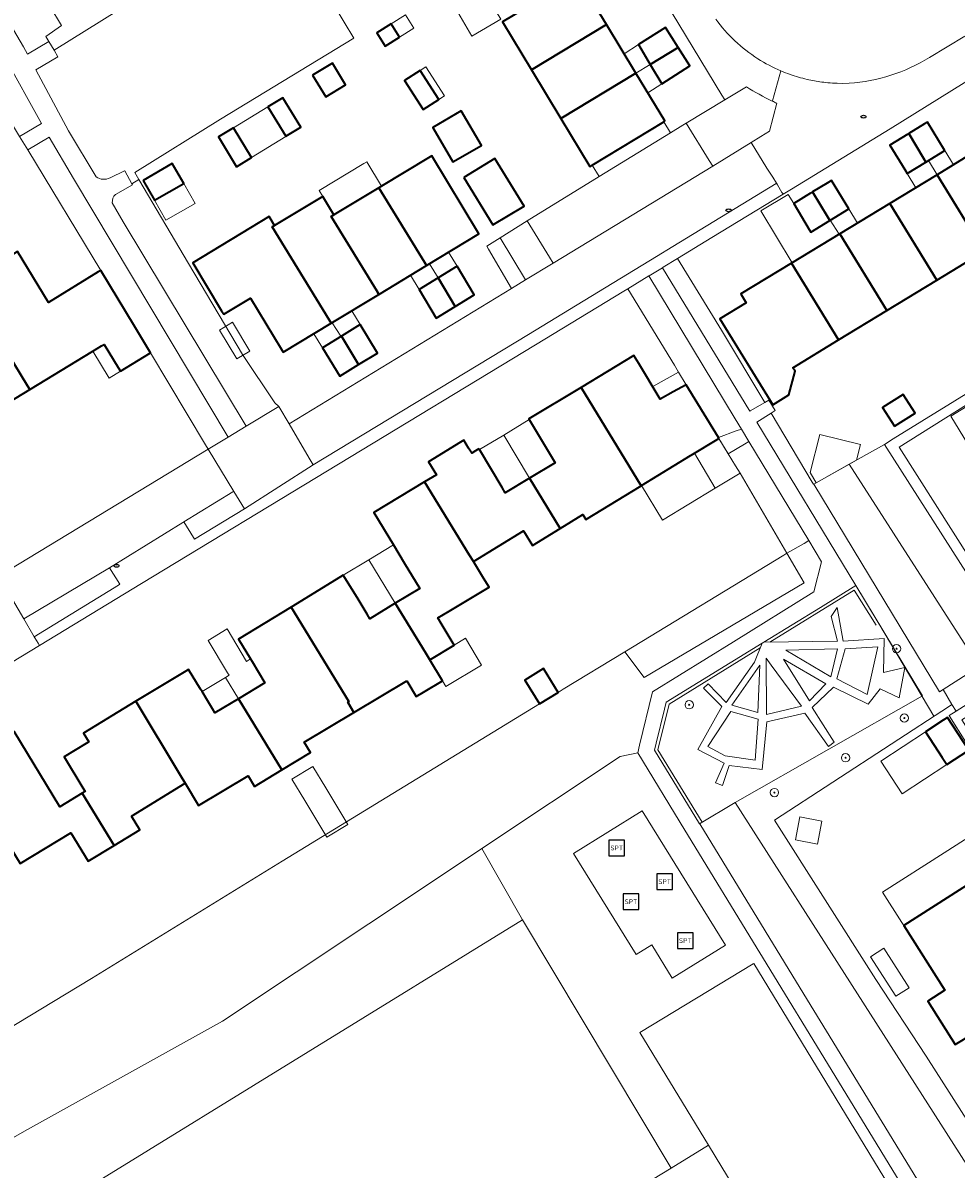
# Model space of a CAD drawing. Extents: x 147051 to 149075, y 463071 to 465537.
# Tile 17 of 229: x 147267 to 147357, y 464248 to 464358. Entities that reach past the tile are written whole.
import ezdxf
from ezdxf.enums import TextEntityAlignment as Align

# ---------------------------------------------------------------- set-up
doc = ezdxf.new("R2010")
doc.units = 0
doc.header["$LTSCALE"] = 0.5
doc.layers.get('0').update_dxf_attribs({"linetype": 'CONTINUOUS'})
for name, color, linetype, lineweight in [('B-PV-GR-BEPLANTING_CULTUUR_BOSPLANTSOEN-GV', 252, 'CONTINUOUS', 18), ('B-PV-GR-BEPLANTING_CULTUUR_HEESTERS-GV', 252, 'CONTINUOUS', 18), ('B-PV-GR-BEPLANTING_CULTUUR_VASTE PLANTENVAK-GV', 252, 'CONTINUOUS', 18), ('B-PV-GR-BOOM-S', 252, 'CONTINUOUS', 25), ('B-PV-GR-HAAG-G', 252, 'CONTINUOUS', 13), ('B-PV-IE-MEUBILAIR-S', 252, 'CONTINUOUS', 25), ('B-PV-IE-MEUBILAIR_WEGMEUBILAIR-S', 252, 'CONTINUOUS', 25), ('B-PV-IE-TERREINAFSCHEIDING_KUNSTMATIG_HEKWERK-G', 252, 'CONTINUOUS', 18), ('B-PV-OG-BEBOUWING-GV', 6, 'CONTINUOUS', 35), ('B-PV-OG-BEBOUWING_BASSIN-GV', 6, 'CONTINUOUS', 18), ('B-PV-OG-BEBOUWING_LUIFEL-GV', 6, 'CONTINUOUS', 18), ('B-PV-OG-TERREIN_BEGROEID-GV', 252, 'CONTINUOUS', 18), ('B-PV-OG-TERREIN_ERF-GV', 252, 'CONTINUOUS', 18), ('B-PV-VH-GESLOTENVERHARDING-GV', 252, 'CONTINUOUS', 18), ('B-PV-VH-GESLOTENVERHARDING_ASFALT-GV', 252, 'CONTINUOUS', 18), ('B-PV-VH-OPENVERHARDING-GV', 252, 'CONTINUOUS', 18), ('B-PV-VH-OPENVERHARDING_BETONSTRAATSTEEN-GV', 252, 'CONTINUOUS', 18), ('B-PV-VH-OPENVERHARDING_STRAATBAKSTEEN-GV', 252, 'CONTINUOUS', 18), ('B-PV-VH-OPENVERHARDING_TEGEL-GV', 252, 'CONTINUOUS', 18)]:
    doc.layers.add(name, color=color, linetype=linetype, lineweight=lineweight)
doc.styles.add('NLCS-ISO', font='NLCS-ISO.ttf')

# ---------------------------------------------------------------- blocks, each defined once
blk = doc.blocks.new('SIE-MEUBILAIR_PUT_RIOOLPUT-SO')
blk.add_ellipse((0, 0), major_axis=(1.25, 0), ratio=0.54)
at = {"style": 'NLCS-ISO'}
blk.add_text('ri', height=0.75, dxfattribs=at).set_placement((-0.04, 0.07), align=Align.MIDDLE_CENTER)
blk = doc.blocks.new('SIE-WEG_SPEELTOESTEL-SO')
at = {"flags": 128}
blk.add_lwpolyline([(-3.75, -3.75), (3.75, -3.75), (3.75, 3.75), (-3.75, 3.75)], close=True, dxfattribs=at)
at = {"style": 'NLCS-ISO'}
blk.add_text('SPT', height=2.25, dxfattribs=at).set_placement((0, 0), align=Align.MIDDLE_CENTER)
blk = doc.blocks.new('SGR-BOOM_GBKN-SO')
at = {"linetype": 'ByBlock', "lineweight": 18}
h = blk.add_hatch(color=0, dxfattribs=at)
h.dxf.hatch_style = 1
edge = h.paths.add_edge_path()
edge.add_arc((0, 0), 0.25, 0, 360)
at = {"color": 0, "linetype": 'ByBlock', "lineweight": 18}
for radius in [2, 0.25]:
    blk.add_circle((0, 0), radius, dxfattribs=at)
at = {"color": 0, "linetype": 'ByBlock', "lineweight": 18, "style": 'NLCS-ISO'}
blk.add_attdef('SOORT', (2.5, 0), '', height=1.5, dxfattribs=at)

msp = doc.modelspace()

# ---------------------------------------------------------------- linework, layer by layer
at = {"layer": 'B-PV-GR-BEPLANTING_CULTUUR_BOSPLANTSOEN-GV', "flags": 128}
for points in [[(147356.097, 464292.676), (147355.25, 464294.107), (147354.928, 464293.903), (147342.835, 464313.834), (147342.823, 464313.827), (147342.703, 464314.027), (147338.747, 464320.633), (147337.381, 464319.776), (147346.885, 464304.085), (147353.284, 464293.498), (147335.311, 464283.261), (147358.779, 464246.546), (147360.298, 464247.3), (147360.21, 464248.683), (147360.185, 464248.667), (147353.63, 464258.921), (147348.815, 464266.286), (147339.057, 464281.576), (147355.865, 464292.525)], [(147356.097, 464292.676), (147356.512, 464292.049), (147362.478, 464295.801), (147363.268, 464296.298), (147349.637, 464317.64), (147349.07, 464317.323), (147346.248, 464315.744), (147358.728, 464296.314), (147355.25, 464294.107)], [(147346.885, 464304.085), (147343.496, 464301.988), (147338.058, 464298.655), (147345.108, 464298.75), (147344.498, 464301.119), (147345.078, 464301.99), (147345.68, 464298.763), (147349.597, 464299.004), (147349.537, 464295.754), (147351.589, 464296.221), (147351.038, 464293.307), (147349.223, 464294.191), (147348.06, 464292.698), (147344.734, 464294.331), (147342.702, 464292.375), (147344.803, 464289.049), (147344.249, 464288.634), (147341.992, 464291.852), (147338.343, 464291.01), (147337.886, 464286.447), (147334.718, 464286.83), (147334.071, 464284.903), (147333.417, 464285.164), (147334.235, 464287.052), (147331.697, 464288.37), (147334.005, 464292.474), (147332.258, 464294.252), (147332.692, 464294.666), (147334.422, 464292.857), (147337.14, 464296.737), (147337.897, 464298.556), (147328.687, 464292.912), (147328.524, 464292.244), (147327.725, 464288.966), (147327.56, 464288.29), (147331.888, 464281.237), (147335.311, 464283.261), (147353.284, 464293.498)]]:
    msp.add_lwpolyline(points, close=True, dxfattribs=at)
at = {"layer": 'B-PV-GR-BEPLANTING_CULTUUR_HEESTERS-GV', "flags": 128}
for points in [[(147257.489, 464379.362), (147257.072, 464379.103), (147256.117, 464378.546), (147254.246, 464377.411), (147266.957, 464355.802), (147267.34, 464355.09), (147269.411, 464356.304), (147269.127, 464356.773), (147270.632, 464357.846), (147269.5, 464359.699)], [(147252.501, 464376.392), (147249.918, 464374.884), (147254.796, 464366.664), (147256.34, 464364.104), (147259.298, 464359.234), (147266.597, 464347.19), (147268.693, 464348.429), (147265.142, 464354.819), (147258.002, 464367.004)], [(147286.633, 464318.343), (147271.778, 464343.164), (147269.451, 464347.135), (147267.374, 464345.907), (147274.384, 464334.341), (147277.635, 464328.986), (147279.18, 464326.426), (147284.449, 464317.588), (147284.696, 464317.173)], [(147328.32, 464334.599), (147336.691, 464320.841), (147336.725, 464320.86), (147338.13, 464321.662), (147333.98, 464328.591), (147329.755, 464335.471), (147328.381, 464334.636)], [(147333.427, 464318.717), (147333.684, 464318.294), (147335.39, 464318.928), (147335.892, 464319.114), (147335.306, 464320.083), (147327.009, 464333.802), (147325.001, 464332.581), (147329.47, 464325.227), (147329.865, 464324.578), (147330.6, 464323.37)], [(147340.266, 464307.192), (147341.919, 464308.141), (147342.371, 464308.401), (147336.617, 464317.916), (147336.179, 464317.657), (147334.629, 464316.739), (147335.337, 464315.575), (147335.761, 464314.879)]]:
    msp.add_lwpolyline(points, close=True, dxfattribs=at)
for points in [[(147336.384, 464351.938), (147334.304, 464350.697), (147330.586, 464348.479), (147332.809, 464344.899), (147333.161, 464344.331), (147336.827, 464346.624), (147337.756, 464347.194), (147338.599, 464347.71), (147339.287, 464350.379)], [(147275.5, 464340.832), (147276.541, 464338.985), (147288.362, 464319.387), (147291.472, 464321.266), (147291.109, 464321.625), (147287.997, 464326.266), (147282.827, 464334.993), (147278.048, 464343.058), (147277.371, 464342.658), (147277.44, 464342.533), (147275.789, 464341.632)], [(147264.899, 464250.483), (147267.072, 464251.723), (147286.075, 464262.291), (147307.204, 464276.344), (147310.966, 464278.851), (147324.253, 464287.702), (147325.938, 464288.047), (147326.112, 464288.77), (147327.344, 464293.899), (147335.142, 464298.692), (147342.842, 464303.494), (147343.593, 464306.381), (147342.371, 464308.401), (147341.919, 464308.141), (147340.266, 464307.192), (147341.929, 464304.354), (147326.546, 464295.255), (147324.707, 464297.743), (147318.773, 464294.135), (147318.294, 464293.841), (147316.499, 464292.742), (147315.944, 464292.403), (147291.804, 464277.629), (147273.501, 464266.396), (147254.315, 464254.797)]]:
    msp.add_lwpolyline(points, dxfattribs=at)
at = {"layer": 'B-PV-GR-BEPLANTING_CULTUUR_HEESTERS-GV'}
for points in [[(147338.853, 464350.587, -0.0230539), (147336.384, 464351.938)], [(147339.287, 464350.379, -0.0037475), (147338.853, 464350.587)], [(147275.789, 464341.632, 0.2339283), (147275.5, 464340.832)]]:
    msp.add_lwpolyline(points, format="xyb", dxfattribs=at)
at = {"layer": 'B-PV-GR-BEPLANTING_CULTUUR_VASTE PLANTENVAK-GV', "flags": 128}
for points in [[(147342.835, 464313.834), (147354.928, 464293.903), (147355.25, 464294.107), (147358.728, 464296.314), (147346.248, 464315.744)], [(147339.961, 464307.017), (147324.707, 464297.743), (147326.546, 464295.255), (147341.929, 464304.354), (147340.266, 464307.192)], [(147344.473, 464295.334), (147345.117, 464298.005), (147340.17, 464297.891)], [(147345.046, 464295.132), (147347.979, 464293.648), (147348.991, 464298.196), (147345.843, 464298.013)], [(147338.265, 464297.129), (147338.293, 464291.714), (147341.666, 464292.525), (147338.761, 464296.457)], [(147342.448, 464293.03), (147343.995, 464294.669), (147339.95, 464297.019)], [(147334.979, 464292.607), (147337.47, 464291.906), (147337.669, 464296.447)], [(147334.891, 464292.008), (147332.666, 464288.632), (147334.351, 464287.737), (147337.225, 464287.321), (147337.506, 464291.273)], [(147356.552, 464243.004), (147357.03, 464243.203), (147357.821, 464243.521), (147358.327, 464243.744), (147358.103, 464243.708), (147357.748, 464244.01), (147357.514, 464244.21), (147357.316, 464244.599), (147357.271, 464245.417), (147357.929, 464246.124), (147358.779, 464246.546), (147335.311, 464283.261), (147331.888, 464281.237), (147331.902, 464281.214), (147342.231, 464264.306), (147344.054, 464261.322), (147352.749, 464247.146), (147355.533, 464244.168), (147355.676, 464244.273), (147356.397, 464243.228)]]:
    msp.add_lwpolyline(points, close=True, dxfattribs=at)
at = {"layer": 'B-PV-GR-HAAG-G', "flags": 128}
for points in [[(147348.824, 464300.293), (147346.731, 464303.653), (147338.624, 464298.664)], [(147349.078, 464300.451), (147354.375, 464291.555)], [(147337.706, 464298.101), (147328.949, 464292.721), (147327.881, 464288.34), (147332.143, 464281.394)]]:
    msp.add_lwpolyline(points, dxfattribs=at)
at = {"layer": 'B-PV-IE-TERREINAFSCHEIDING_KUNSTMATIG_HEKWERK-G', "flags": 128}
msp.add_lwpolyline([(147346.885, 464304.085), (147349.13, 464300.399)], dxfattribs=at)
at = {"layer": 'B-PV-OG-BEBOUWING-GV', "flags": 128}
for points in [[(147315.759, 464353.574), (147322.957, 464357.926), (147321.295, 464360.674), (147320.184, 464362.51), (147312.972, 464358.18)], [(147303.069, 464356.73), (147302.276, 464357.994), (147300.903, 464357.133), (147301.696, 464355.869)], [(147318.572, 464348.922), (147325.771, 464353.275), (147322.957, 464357.926), (147315.759, 464353.574)], [(147329.83, 464355.729), (147328.6, 464357.657), (147326.005, 464356.001), (147327.151, 464354.089)], [(147329.83, 464355.729), (147327.151, 464354.089), (147328.254, 464352.25), (147330.952, 464353.971)], [(147294.73, 464353.077), (147295.991, 464350.993), (147297.887, 464352.14), (147296.626, 464354.224)], [(147305.067, 464353.513), (147303.564, 464352.55), (147305.34, 464349.778), (147306.843, 464350.742)], [(147321.561, 464344.449), (147328.433, 464348.608), (147328.551, 464348.679), (147325.771, 464353.275), (147318.572, 464348.922), (147321.354, 464344.324)], [(147290.425, 464350.035), (147292.151, 464347.204), (147293.588, 464348.08), (147291.862, 464350.911)], [(147309.004, 464349.637), (147306.278, 464348.054), (147308.201, 464344.741), (147310.927, 464346.324)], [(147355.419, 464345.837), (147355.398, 464345.871), (147353.765, 464348.574), (147353.473, 464348.396), (147351.96, 464347.47), (147353.391, 464345.101), (147353.614, 464344.733)], [(147287.422, 464344.289), (147288.872, 464345.173), (147287.132, 464348.027), (147285.682, 464347.143)], [(147353.614, 464344.733), (147353.391, 464345.101), (147351.96, 464347.47), (147351.889, 464347.427), (147350.155, 464346.366), (147351.579, 464344.01), (147351.81, 464343.628)], [(147359.213, 464346.276), (147354.687, 464343.524), (147359.205, 464336.159), (147360.774, 464333.602), (147365.207, 464336.296), (147363.649, 464338.859), (147363.524, 464339.064), (147365.991, 464340.551), (147363.204, 464345.176), (147360.783, 464343.718)], [(147305.66, 464334.805), (147310.698, 464337.853), (147306.175, 464345.342), (147305.862, 464345.153), (147301.341, 464342.421), (147301.074, 464342.26), (147305.46, 464335.13)], [(147309.248, 464343.246), (147312.031, 464338.708), (147315.027, 464340.504), (147312.226, 464345.072)], [(147278.451, 464342.979), (147279.55, 464341.068), (147282.356, 464342.681), (147281.257, 464344.593)], [(147346.207, 464340.241), (147344.553, 464342.979), (147344.121, 464342.714), (147342.735, 464341.867), (147344.208, 464339.431), (147344.389, 464339.13)], [(147359.205, 464336.159), (147354.687, 464343.524), (147350.154, 464340.77), (147354.673, 464333.406), (147358.744, 464335.879)], [(147301.083, 464332.035), (147305.66, 464334.805), (147305.46, 464335.13), (147301.074, 464342.26), (147296.779, 464339.667), (147296.497, 464339.497), (147300.884, 464332.365)], [(147342.542, 464341.749), (147340.917, 464340.755), (147342.416, 464338.276), (147342.571, 464338.018), (147344.389, 464339.13), (147344.208, 464339.431), (147342.735, 464341.867)], [(147296.779, 464339.667), (147295.705, 464341.445), (147291.066, 464338.643), (147290.854, 464338.515), (147296.308, 464329.6), (147296.511, 464329.268), (147301.083, 464332.035), (147300.884, 464332.365), (147296.497, 464339.497)], [(147354.673, 464333.406), (147350.154, 464340.77), (147345.336, 464337.842), (147349.847, 464330.473)], [(147291.905, 464326.481), (147296.511, 464329.268), (147296.308, 464329.6), (147290.854, 464338.515), (147291.066, 464338.643), (147290.548, 464339.498), (147283.213, 464335.068), (147283.213, 464335.067), (147285.995, 464330.461), (147286.198, 464330.125), (147288.595, 464331.573), (147288.766, 464331.676), (147291.702, 464326.817)], [(147345.218, 464327.66), (147349.847, 464330.473), (147345.336, 464337.842), (147340.72, 464335.037)], [(147261.38, 464333.084), (147267.354, 464323.27), (147267.578, 464322.902), (147273.63, 464326.577), (147274.462, 464327.082), (147274.717, 464327.237), (147276.076, 464325.004), (147276.286, 464324.659), (147279.18, 464326.426), (147277.635, 464328.986), (147274.384, 464334.341), (147274.129, 464334.186), (147269.377, 464331.262), (147266.384, 464336.163)], [(147308.593, 464334.73), (147306.768, 464333.614), (147308.42, 464330.878), (147310.238, 464331.99)], [(147335.874, 464332.018), (147336.352, 464331.216), (147333.834, 464329.692), (147338.898, 464321.438), (147339.174, 464321.607), (147340.46, 464322.395), (147341.041, 464324.669), (147340.839, 464325), (147345.218, 464327.66), (147340.72, 464335.037), (147335.84, 464332.073)], [(147252.932, 464324.611), (147258.925, 464314.608), (147259.141, 464314.248), (147259.673, 464314.571), (147259.957, 464314.743), (147261.973, 464315.966), (147262.356, 464316.199), (147260.787, 464318.777), (147261.988, 464319.507), (147267.578, 464322.902), (147267.354, 464323.27), (147261.38, 464333.084), (147256.304, 464329.96), (147257.969, 464327.234), (147253.312, 464324.363), (147253.098, 464324.713)], [(147306.602, 464329.767), (147308.42, 464330.878), (147306.768, 464333.614), (147304.957, 464332.506)], [(147299.298, 464329.144), (147297.489, 464328.038), (147299.147, 464325.293), (147300.965, 464326.405)], [(147299.147, 464325.293), (147297.489, 464328.038), (147295.662, 464326.92), (147297.329, 464324.181)], [(147331.073, 464316.598), (147333.733, 464318.213), (147333.684, 464318.294), (147333.427, 464318.717), (147330.6, 464323.37), (147330.595, 464323.367), (147329.351, 464322.672), (147328.108, 464321.977), (147326.032, 464325.411), (147325.581, 464326.158), (147320.501, 464323.103), (147326.257, 464313.668), (147326.302, 464313.696), (147331.013, 464316.561)], [(147315.567, 464314.406), (147318.481, 464309.572), (147320.664, 464310.908), (147320.963, 464310.431), (147326.257, 464313.668), (147320.501, 464323.103), (147315.481, 464320.084), (147315.524, 464320.012), (147318.011, 464315.872)], [(147350.594, 464319.375), (147352.567, 464320.638), (147351.417, 464322.435), (147349.444, 464321.171)], [(147310.174, 464306.39), (147314.978, 464309.331), (147315.826, 464307.947), (147318.481, 464309.572), (147315.567, 464314.406), (147313.227, 464313.003), (147312.922, 464313.51), (147310.742, 464317.139), (147310.696, 464317.215), (147310.379, 464317.022), (147310.012, 464316.799), (147309.708, 464317.292), (147309.242, 464318.048), (147308.931, 464317.856), (147305.853, 464315.961), (147306.611, 464314.731), (147305.486, 464314.046), (147309.765, 464307.053)], [(147302.492, 464307.996), (147303.528, 464306.282), (147305.015, 464303.823), (147302.666, 464302.389), (147305.597, 464297.604), (147305.984, 464296.97), (147308.314, 464298.368), (147307.169, 464300.281), (147306.747, 464300.986), (147307.844, 464301.642), (147311.671, 464303.931), (147311.149, 464304.804), (147310.174, 464306.39), (147309.765, 464307.053), (147305.486, 464314.046), (147300.622, 464311.087)], [(147303.769, 464294.952), (147304.68, 464293.429), (147305.377, 464293.846), (147307.201, 464294.937), (147305.984, 464296.97), (147305.597, 464297.604), (147302.666, 464302.389), (147300.231, 464300.903), (147299.955, 464301.355), (147298.99, 464302.934), (147297.677, 464305.084), (147297.417, 464304.926), (147292.665, 464302.032), (147298.197, 464292.964), (147298.096, 464292.903), (147298.37, 464292.446), (147298.689, 464291.914)], [(147298.37, 464292.446), (147298.096, 464292.903), (147298.197, 464292.964), (147292.665, 464302.032), (147287.603, 464298.95), (147288.764, 464297.049), (147288.916, 464296.8), (147290.157, 464294.769), (147287.599, 464293.23), (147291.769, 464286.403), (147294.516, 464288.065), (147293.915, 464289.058), (147298.689, 464291.914)], [(147289.151, 464284.818), (147291.769, 464286.403), (147287.599, 464293.23), (147285.346, 464291.875), (147285.106, 464292.27), (147284.534, 464293.213), (147284.109, 464293.914), (147283.96, 464294.159), (147282.814, 464296.049), (147282.548, 464295.888), (147277.76, 464292.984), (147282.045, 464285.872), (147282.497, 464285.131), (147283.776, 464282.993), (147288.545, 464285.846)], [(147316.499, 464292.742), (147318.294, 464293.841), (147316.9, 464296.12), (147315.105, 464295.021)], [(147277.329, 464281.963), (147282.497, 464285.131), (147282.045, 464285.872), (147277.76, 464292.984), (147272.733, 464289.935), (147273.248, 464289.086), (147272.976, 464288.922), (147270.881, 464287.653), (147272.681, 464284.669), (147272.889, 464284.324), (147272.616, 464284.16), (147275.662, 464279.153), (147278.126, 464280.66)], [(147353.575, 464290.058), (147355.172, 464287.585), (147355.603, 464286.917), (147357.72, 464288.301), (147355.674, 464291.433), (147355.275, 464291.172)], [(147260.059, 464288.207), (147266.636, 464277.403), (147271.508, 464280.363), (147273.178, 464277.633), (147275.662, 464279.153), (147272.616, 464284.16), (147270.445, 464282.845), (147266.072, 464290.094), (147265.481, 464289.742), (147264.697, 464291.024)], [(147362.466, 464278.481), (147351.478, 464271.481), (147355.44, 464265.262), (147353.778, 464264.202), (147356.431, 464260.037), (147358.106, 464261.078), (147359.332, 464259.162), (147365.253, 464262.94), (147362.773, 464266.826), (147362.472, 464267.298), (147363.821, 464268.159), (147364.594, 464267.988), (147367.966, 464270.14), (147362.593, 464278.561)]]:
    msp.add_lwpolyline(points, close=True, dxfattribs=at)
at = {"layer": 'B-PV-OG-BEBOUWING_BASSIN-GV', "flags": 128}
for points in [[(147343.619, 464281.489), (147341.512, 464281.902), (147341.077, 464279.681), (147343.185, 464279.269)], [(147349.556, 464269.29), (147348.287, 464268.474), (147350.732, 464264.673), (147352, 464265.489)]]:
    msp.add_lwpolyline(points, close=True, dxfattribs=at)
at = {"layer": 'B-PV-OG-BEBOUWING_LUIFEL-GV', "flags": 128}
for points in [[(147307.537, 464361.085), (147310.03, 464356.822), (147312.81, 464358.448), (147310.254, 464362.674), (147308.071, 464361.397)], [(147302.276, 464357.994), (147303.069, 464356.73), (147304.442, 464357.591), (147303.649, 464358.855)], [(147324.646, 464355.134), (147325.773, 464353.271), (147327.147, 464354.096), (147326.005, 464356.001)], [(147305.067, 464353.513), (147306.843, 464350.742), (147307.389, 464351.092), (147305.613, 464353.863)], [(147325.773, 464353.271), (147326.91, 464351.392), (147328.254, 464352.25), (147327.147, 464354.096)], [(147288.872, 464345.173), (147292.165, 464347.181), (147292.151, 464347.204), (147290.425, 464350.035), (147287.132, 464348.027)], [(147321.561, 464344.449), (147322.235, 464343.335), (147329.083, 464347.553), (147328.433, 464348.608)], [(147356.244, 464344.471), (147355.419, 464345.837), (147353.855, 464344.88), (147354.687, 464343.524), (147356.202, 464344.445)], [(147295.705, 464341.445), (147296.779, 464339.667), (147301.074, 464342.26), (147301.341, 464342.421), (147299.928, 464344.76), (147299.642, 464344.588), (147295.366, 464342.006)], [(147353.085, 464342.551), (147353.851, 464343.016), (147354.687, 464343.524), (147353.855, 464344.88), (147351.81, 464343.628), (147352.629, 464342.273)], [(147279.55, 464341.068), (147280.648, 464339.156), (147283.455, 464340.769), (147282.356, 464342.681)], [(147342.571, 464338.018), (147340.917, 464340.755), (147340.386, 464341.633), (147337.761, 464340.046), (147340.771, 464335.068), (147345.274, 464337.804), (147344.416, 464339.146), (147344.389, 464339.13)], [(147347.033, 464338.873), (147346.207, 464340.241), (147344.416, 464339.146), (147345.274, 464337.804), (147346.016, 464338.255)], [(147305.945, 464334.977), (147306.768, 464333.614), (147308.593, 464334.73), (147307.778, 464336.087)], [(147304.132, 464333.88), (147304.957, 464332.506), (147306.768, 464333.614), (147305.945, 464334.977)], [(147296.592, 464329.317), (147297.451, 464328.015), (147299.298, 464329.144), (147298.493, 464330.467)], [(147285.781, 464328.592), (147287.464, 464325.836), (147288.711, 464326.598), (147287.029, 464329.354)], [(147295.662, 464326.92), (147297.451, 464328.015), (147296.592, 464329.317), (147294.846, 464328.26)], [(147276.286, 464324.659), (147276.076, 464325.004), (147274.717, 464327.237), (147274.462, 464327.082), (147273.63, 464326.577), (147275.197, 464323.994)], [(147327.378, 464323.188), (147327.377, 464323.187), (147328.108, 464321.977), (147329.351, 464322.672), (147330.595, 464323.367), (147330.6, 464323.37), (147329.865, 464324.577)], [(147360.975, 464323.391), (147355.989, 464320.356), (147358.037, 464316.982), (147363.009, 464320)], [(147315.567, 464314.406), (147318.011, 464315.872), (147315.524, 464320.012), (147313.075, 464318.54)], [(147310.742, 464317.139), (147312.922, 464313.51), (147313.227, 464313.003), (147315.567, 464314.406), (147313.075, 464318.54)], [(147333.375, 464313.428), (147335.761, 464314.879), (147335.337, 464315.575), (147334.629, 464316.739), (147334.592, 464316.8), (147333.731, 464318.215), (147331.394, 464316.793)], [(147343.417, 464318.593), (147342.483, 464314.948), (147343.057, 464313.958), (147346.952, 464316.138), (147347.322, 464317.618)], [(147331.394, 464316.793), (147331.073, 464316.598), (147331.013, 464316.561), (147326.299, 464313.694), (147328.328, 464310.358), (147333.375, 464313.428)], [(147302.666, 464302.389), (147305.015, 464303.823), (147303.528, 464306.282), (147302.492, 464307.996), (147300.114, 464306.558)], [(147302.666, 464302.389), (147300.114, 464306.558), (147297.677, 464305.084), (147298.99, 464302.934), (147299.955, 464301.355), (147300.231, 464300.903)], [(147286.566, 464295.727), (147286.708, 464295.49), (147286.351, 464295.273), (147287.599, 464293.23), (147290.157, 464294.769), (147288.916, 464296.8), (147288.764, 464297.049), (147288.382, 464296.819), (147286.534, 464299.939), (147284.705, 464298.82)], [(147307.201, 464294.937), (147307.526, 464294.393), (147310.954, 464296.442), (147309.399, 464299.042), (147308.314, 464298.368), (147305.985, 464296.969)], [(147284.109, 464293.914), (147284.534, 464293.213), (147285.346, 464291.875), (147287.599, 464293.23), (147286.351, 464295.273)], [(147353.575, 464290.058), (147349.266, 464287.246), (147351.314, 464284.113), (147355.603, 464286.917)], [(147293.967, 464283.452), (147296.096, 464279.933), (147298.116, 464281.155), (147295.987, 464284.674), (147294.745, 464286.727), (147292.725, 464285.505)], [(147351.303, 464271.756), (147351.478, 464271.481), (147362.466, 464278.481), (147360.422, 464281.684), (147355.364, 464278.457), (147349.441, 464274.678)]]:
    msp.add_lwpolyline(points, close=True, dxfattribs=at)
at = {"layer": 'B-PV-OG-TERREIN_BEGROEID-GV', "flags": 128}
for points in [[(147275.277, 464343.22), (147276.68, 464343.896), (147276.686, 464343.899), (147277.371, 464342.658), (147278.048, 464343.058), (147277.656, 464343.72), (147285.879, 464348.861), (147298.678, 464356.61), (147294.981, 464362.791), (147293.363, 464365.496), (147291.363, 464368.841), (147269.9, 464355.469), (147270.271, 464354.837), (147268.147, 464353.593), (147271.298, 464347.745), (147273.942, 464343.303)], [(147273.71, 464246.679), (147314.865, 464272.023), (147310.966, 464278.851), (147307.204, 464276.344), (147286.075, 464262.291), (147267.072, 464251.723), (147264.899, 464250.483), (147257.979, 464246.638)], [(147339.494, 464239.249), (147332.725, 464250.381), (147329.165, 464248.19), (147288.01, 464223.195)]]:
    msp.add_lwpolyline(points, dxfattribs=at)
at = {"layer": 'B-PV-OG-TERREIN_BEGROEID-GV'}
msp.add_lwpolyline([(147273.942, 464343.303, 0.2749149), (147275.277, 464343.22)], format="xyb", dxfattribs=at)
at = {"layer": 'B-PV-OG-TERREIN_BEGROEID-GV', "flags": 128}
for points in [[(147314.865, 464272.023), (147329.165, 464248.19), (147332.725, 464250.381), (147326.14, 464261.21), (147337.018, 464267.776), (147337.073, 464267.809), (147349.578, 464247.322), (147350.515, 464245.799), (147350.509, 464245.796), (147350.631, 464245.596), (147351.065, 464245.909), (147351.503, 464246.226), (147344.877, 464257.059), (147330.458, 464280.632), (147325.938, 464288.047), (147324.253, 464287.702), (147310.966, 464278.851)], [(147326.37, 464282.485), (147319.775, 464278.381), (147325.784, 464268.679), (147327.28, 464269.606), (147329.248, 464266.401), (147334.356, 464269.574)], [(147334.356, 464269.574), (147329.248, 464266.401), (147327.28, 464269.606), (147325.784, 464268.679), (147319.775, 464278.381), (147326.37, 464282.485)], [(147314.865, 464272.023), (147273.71, 464246.679), (147288.01, 464223.195), (147329.165, 464248.19)]]:
    msp.add_lwpolyline(points, close=True, dxfattribs=at)
at = {"layer": 'B-PV-OG-TERREIN_ERF-GV', "flags": 128}
for points in [[(147294.981, 464362.791), (147298.678, 464356.61), (147285.879, 464348.861), (147277.656, 464343.72), (147278.048, 464343.058), (147282.827, 464334.993), (147287.997, 464326.266), (147291.109, 464321.625), (147291.472, 464321.266), (147292.464, 464319.623), (147313.814, 464332.602), (147311.617, 464336.384), (147311.45, 464336.65), (147312.726, 464337.45), (147315.331, 464339.082), (147322.235, 464343.335), (147329.083, 464347.553), (147330.267, 464348.283), (147330.586, 464348.479), (147334.304, 464350.697), (147334.027, 464351.156), (147318.157, 464377.395)], [(147269.5, 464359.699), (147270.632, 464357.846), (147269.127, 464356.773), (147269.411, 464356.304), (147269.9, 464355.469), (147291.363, 464368.841)], [(147321.295, 464360.674), (147322.957, 464357.926), (147325.771, 464353.275), (147328.551, 464348.679), (147328.433, 464348.608), (147321.561, 464344.449), (147321.354, 464344.324), (147318.572, 464348.922), (147315.759, 464353.574), (147312.972, 464358.18)], [(147266.384, 464336.163), (147269.377, 464331.262), (147274.129, 464334.186), (147274.384, 464334.341), (147267.374, 464345.907), (147266.597, 464347.19)], [(147358.744, 464335.879), (147354.673, 464333.406), (147349.847, 464330.473), (147345.218, 464327.66), (147340.839, 464325), (147341.041, 464324.669), (147340.46, 464322.395), (147339.174, 464321.607), (147338.898, 464321.438), (147333.834, 464329.692), (147336.352, 464331.216), (147335.874, 464332.018), (147335.84, 464332.073), (147340.72, 464335.037), (147345.336, 464337.842), (147350.154, 464340.77), (147354.687, 464343.524), (147359.213, 464346.276)], [(147266.072, 464290.094), (147270.445, 464282.845), (147272.616, 464284.16), (147272.889, 464284.324), (147272.681, 464284.669), (147270.881, 464287.653), (147272.976, 464288.922), (147273.248, 464289.086), (147272.733, 464289.935), (147277.76, 464292.984), (147282.548, 464295.888), (147282.814, 464296.049), (147283.96, 464294.159), (147284.109, 464293.914), (147284.534, 464293.213), (147285.106, 464292.27), (147285.346, 464291.875), (147287.599, 464293.23), (147290.157, 464294.769), (147288.916, 464296.8), (147288.764, 464297.049), (147287.603, 464298.95), (147292.665, 464302.032), (147297.417, 464304.926), (147297.677, 464305.084), (147298.99, 464302.934), (147299.955, 464301.355), (147300.231, 464300.903), (147302.666, 464302.389), (147305.015, 464303.823), (147303.528, 464306.282), (147302.492, 464307.996), (147300.622, 464311.087), (147305.486, 464314.046), (147306.611, 464314.731), (147305.853, 464315.961), (147308.931, 464317.856), (147309.242, 464318.048), (147309.708, 464317.292), (147310.012, 464316.799), (147310.379, 464317.022), (147310.696, 464317.215), (147310.742, 464317.139), (147312.922, 464313.51), (147313.227, 464313.003), (147315.567, 464314.406), (147318.011, 464315.872), (147315.524, 464320.012), (147315.481, 464320.084), (147320.501, 464323.103), (147325.581, 464326.158), (147326.032, 464325.411), (147328.108, 464321.977), (147329.351, 464322.672), (147330.595, 464323.367), (147330.6, 464323.37), (147329.865, 464324.578), (147329.47, 464325.227), (147325.001, 464332.581), (147324.61, 464332.343), (147316.143, 464327.194), (147278.315, 464304.294), (147268.498, 464298.344), (147263.103, 464295.073)], [(147264.58, 464304.981), (147284.696, 464317.173), (147284.449, 464317.588), (147279.18, 464326.426), (147276.286, 464324.659), (147276.076, 464325.004), (147274.717, 464327.237), (147274.462, 464327.082), (147273.63, 464326.577), (147267.578, 464322.902), (147261.988, 464319.507)], [(147360.876, 464323.556), (147351.03, 464317.388), (147364.651, 464295.987)], [(147254.315, 464254.797), (147273.501, 464266.396), (147291.804, 464277.629), (147315.944, 464292.403), (147316.499, 464292.742), (147315.105, 464295.021), (147316.9, 464296.12), (147318.294, 464293.841), (147318.773, 464294.135), (147324.707, 464297.743), (147339.961, 464307.017), (147340.266, 464307.192), (147335.761, 464314.879), (147335.337, 464315.575), (147334.629, 464316.739), (147333.733, 464318.213), (147331.073, 464316.598), (147331.013, 464316.561), (147326.302, 464313.696), (147326.257, 464313.668), (147320.963, 464310.431), (147320.664, 464310.908), (147318.481, 464309.572), (147315.826, 464307.947), (147314.978, 464309.331), (147310.174, 464306.39), (147311.149, 464304.804), (147311.671, 464303.931), (147307.844, 464301.642), (147306.747, 464300.986), (147307.169, 464300.281), (147308.314, 464298.368), (147305.984, 464296.97), (147307.201, 464294.937), (147305.377, 464293.846), (147304.68, 464293.429), (147303.769, 464294.952), (147298.689, 464291.914), (147293.915, 464289.058), (147294.516, 464288.065), (147291.769, 464286.403), (147289.151, 464284.818), (147288.545, 464285.846), (147283.776, 464282.993), (147282.497, 464285.131), (147277.329, 464281.963), (147278.126, 464280.66), (147275.662, 464279.153), (147273.178, 464277.633), (147271.508, 464280.363), (147266.636, 464277.403)], [(147357.454, 464289.074), (147355.87, 464291.556), (147355.829, 464291.62), (147356.512, 464292.049), (147356.097, 464292.676), (147355.865, 464292.525), (147339.057, 464281.576), (147348.815, 464266.286), (147353.63, 464258.921), (147360.185, 464248.667)]]:
    msp.add_lwpolyline(points, dxfattribs=at)
for points in [[(147303.069, 464356.73), (147301.696, 464355.869), (147300.903, 464357.133), (147302.276, 464357.994)], [(147326.005, 464356.001), (147328.6, 464357.657), (147329.83, 464355.729), (147330.952, 464353.971), (147328.254, 464352.25), (147327.151, 464354.089)], [(147294.73, 464353.077), (147296.626, 464354.224), (147297.887, 464352.14), (147295.991, 464350.993)], [(147306.843, 464350.742), (147305.34, 464349.778), (147303.564, 464352.55), (147305.067, 464353.513)], [(147350.48, 464318.178), (147370.963, 464330.8), (147371.459, 464331.103), (147371.817, 464331.333), (147360.295, 464350.111), (147358.472, 464353.083), (147350.185, 464347.915), (147340.703, 464342.138), (147339.901, 464341.649), (147333.069, 464337.487), (147329.755, 464335.471), (147333.98, 464328.591), (147338.13, 464321.662), (147338.544, 464321.898), (147339.151, 464320.886), (147338.747, 464320.633), (147342.703, 464314.027), (147342.823, 464313.827), (147342.835, 464313.834), (147346.248, 464315.744), (147349.07, 464317.323), (147349.637, 464317.64)], [(147290.425, 464350.035), (147291.862, 464350.911), (147293.588, 464348.08), (147292.151, 464347.204)], [(147309.004, 464349.637), (147310.927, 464346.324), (147308.201, 464344.741), (147306.278, 464348.054)], [(147351.81, 464343.628), (147351.579, 464344.01), (147350.155, 464346.366), (147351.889, 464347.427), (147351.96, 464347.47), (147353.473, 464348.396), (147353.765, 464348.574), (147355.398, 464345.871), (147355.419, 464345.837), (147353.614, 464344.733)], [(147287.422, 464344.289), (147285.682, 464347.143), (147287.132, 464348.027), (147288.872, 464345.173)], [(147291.905, 464326.481), (147291.702, 464326.817), (147288.766, 464331.676), (147288.595, 464331.573), (147286.198, 464330.125), (147285.995, 464330.461), (147283.213, 464335.067), (147283.213, 464335.068), (147290.548, 464339.498), (147291.066, 464338.643), (147295.705, 464341.445), (147296.779, 464339.667), (147301.074, 464342.26), (147301.341, 464342.421), (147305.862, 464345.153), (147306.175, 464345.342), (147310.698, 464337.853), (147305.66, 464334.805), (147301.083, 464332.035), (147296.511, 464329.268)], [(147309.248, 464343.246), (147312.226, 464345.072), (147315.027, 464340.504), (147312.031, 464338.708)], [(147278.451, 464342.979), (147281.257, 464344.593), (147282.356, 464342.681), (147279.55, 464341.068)], [(147342.735, 464341.867), (147344.121, 464342.714), (147344.553, 464342.979), (147346.207, 464340.241), (147344.389, 464339.13), (147342.571, 464338.018), (147342.416, 464338.276), (147340.917, 464340.755), (147342.542, 464341.749)], [(147304.957, 464332.506), (147306.768, 464333.614), (147308.593, 464334.73), (147310.238, 464331.99), (147308.42, 464330.878), (147306.602, 464329.767)], [(147299.147, 464325.293), (147297.329, 464324.181), (147295.662, 464326.92), (147297.489, 464328.038), (147299.298, 464329.144), (147300.965, 464326.405)], [(147350.594, 464319.375), (147349.444, 464321.171), (147351.417, 464322.435), (147352.567, 464320.638)], [(147355.275, 464291.172), (147355.674, 464291.433), (147357.72, 464288.301), (147355.603, 464286.917), (147355.172, 464287.585), (147353.575, 464290.058)], [(147343.619, 464281.489), (147343.185, 464279.269), (147341.077, 464279.681), (147341.512, 464281.902)], [(147362.466, 464278.481), (147362.593, 464278.561), (147367.966, 464270.14), (147364.594, 464267.988), (147363.821, 464268.159), (147362.472, 464267.298), (147362.773, 464266.826), (147365.253, 464262.94), (147359.332, 464259.162), (147358.106, 464261.078), (147356.431, 464260.037), (147353.778, 464264.202), (147355.44, 464265.262), (147351.478, 464271.481)], [(147349.556, 464269.29), (147352, 464265.489), (147350.732, 464264.673), (147348.287, 464268.474)]]:
    msp.add_lwpolyline(points, close=True, dxfattribs=at)
at = {"layer": 'B-PV-VH-GESLOTENVERHARDING-GV', "flags": 128}
msp.add_lwpolyline([(147350.509, 464245.796), (147350.515, 464245.799), (147349.578, 464247.322), (147337.073, 464267.809), (147337.018, 464267.776), (147326.14, 464261.21), (147332.725, 464250.381), (147339.494, 464239.249), (147339.657, 464238.981), (147350.631, 464245.596)], close=True, dxfattribs=at)
at = {"layer": 'B-PV-VH-GESLOTENVERHARDING_ASFALT-GV', "flags": 128}
for points in [[(147273.942, 464343.303), (147271.298, 464347.745), (147268.147, 464353.593), (147270.271, 464354.837), (147269.9, 464355.469), (147269.411, 464356.304), (147267.34, 464355.09), (147266.957, 464355.802), (147254.246, 464377.411), (147254.242, 464377.408), (147252.501, 464376.392), (147258.002, 464367.004), (147265.142, 464354.819), (147268.693, 464348.429), (147266.597, 464347.19), (147267.374, 464345.907), (147269.451, 464347.135), (147271.778, 464343.164), (147286.633, 464318.343), (147288.362, 464319.387), (147276.541, 464338.985), (147275.5, 464340.832)], [(147353.942, 464354.765), (147357.353, 464356.822)], [(147342.194, 464352.669), (147343.427, 464352.44)], [(147345.098, 464352.296), (147345.566, 464352.289), (147346.247, 464352.309)], [(147275.789, 464341.632), (147277.44, 464342.533), (147277.371, 464342.658), (147276.686, 464343.899), (147276.68, 464343.896), (147275.277, 464343.22)], [(147352.749, 464247.146), (147344.054, 464261.322), (147342.231, 464264.306), (147331.902, 464281.214), (147331.888, 464281.237), (147327.56, 464288.29), (147327.725, 464288.966), (147328.524, 464292.244), (147328.687, 464292.912), (147337.897, 464298.556), (147338.058, 464298.655), (147343.496, 464301.988), (147346.885, 464304.085), (147337.381, 464319.776), (147338.747, 464320.633), (147339.151, 464320.886), (147338.544, 464321.898), (147338.13, 464321.662), (147336.725, 464320.86), (147336.691, 464320.841), (147328.32, 464334.599), (147327.029, 464333.814), (147327.009, 464333.802), (147335.306, 464320.083), (147335.892, 464319.114), (147336.617, 464317.916), (147342.371, 464308.401), (147343.593, 464306.381), (147342.842, 464303.494), (147335.142, 464298.692), (147327.344, 464293.899), (147326.112, 464288.77), (147325.938, 464288.047), (147330.458, 464280.632), (147344.877, 464257.059), (147351.503, 464246.226)]]:
    msp.add_lwpolyline(points, dxfattribs=at)
at = {"layer": 'B-PV-VH-GESLOTENVERHARDING_ASFALT-GV'}
for points in [[(147333.433, 464358.457, 0.0932728), (147337.474, 464354.65)], [(147337.474, 464354.65, 0.0421127), (147339.692, 464353.481)], [(147346.247, 464352.309, 0.1221189), (147353.942, 464354.765)], [(147339.692, 464353.481, 0.0172671), (147340.564, 464353.142)], [(147340.564, 464353.142, 0.0288937), (147342.194, 464352.669)], [(147343.427, 464352.44, 0.0119859), (147344.187, 464352.351)], [(147344.187, 464352.351, 0.0142842), (147345.098, 464352.296)], [(147275.277, 464343.22, -0.2749149), (147273.942, 464343.303)], [(147275.5, 464340.832, -0.2339283), (147275.789, 464341.632)]]:
    msp.add_lwpolyline(points, format="xyb", dxfattribs=at)
at = {"layer": 'B-PV-VH-OPENVERHARDING-GV', "flags": 128}
msp.add_lwpolyline([(147287.15, 464313.134), (147288.193, 464311.451), (147294.785, 464315.67), (147294.4, 464316.326), (147292.464, 464319.623), (147291.472, 464321.266), (147288.362, 464319.387), (147286.633, 464318.343), (147284.696, 464317.173)], close=True, dxfattribs=at)
at = {"layer": 'B-PV-VH-OPENVERHARDING_BETONSTRAATSTEEN-GV', "flags": 128}
for points in [[(147317.828, 464335.043), (147333.161, 464344.331), (147332.809, 464344.899), (147330.586, 464348.479), (147330.267, 464348.283), (147329.083, 464347.553), (147322.235, 464343.335), (147315.331, 464339.082), (147317.47, 464335.622)], [(147338.9, 464343.269), (147338.348, 464344.163), (147336.827, 464346.624), (147333.161, 464344.331), (147317.828, 464335.043), (147315.173, 464333.429), (147313.814, 464332.602), (147292.464, 464319.623), (147294.4, 464316.326), (147294.785, 464315.67), (147315.457, 464328.189), (147319.396, 464330.59), (147327.748, 464335.681), (147329.319, 464336.638), (147339.241, 464342.686), (147339.255, 464342.694)], [(147287.15, 464313.134), (147284.696, 464317.173), (147264.58, 464304.981), (147266.99, 464300.913), (147275.237, 464305.797), (147282.266, 464310.144), (147282.354, 464310.199), (147287.069, 464313.084)], [(147288.193, 464311.451), (147287.15, 464313.134), (147287.069, 464313.084), (147282.354, 464310.199), (147283.277, 464308.711), (147283.388, 464308.531), (147288.181, 464311.444)], [(147266.99, 464300.913), (147268.005, 464299.184), (147276.084, 464304.145), (147276.216, 464304.226), (147275.237, 464305.797)], [(147337.14, 464296.737), (147334.422, 464292.857), (147332.692, 464294.666), (147332.258, 464294.252), (147334.005, 464292.474), (147331.697, 464288.37), (147334.235, 464287.052), (147333.417, 464285.164), (147334.071, 464284.903), (147334.718, 464286.83), (147337.886, 464286.447), (147338.343, 464291.01), (147341.992, 464291.852), (147344.249, 464288.634), (147344.803, 464289.049), (147342.702, 464292.375), (147344.734, 464294.331), (147348.06, 464292.698), (147349.223, 464294.191), (147351.038, 464293.307), (147351.589, 464296.221), (147349.537, 464295.754), (147349.597, 464299.004), (147345.68, 464298.763), (147345.078, 464301.99), (147344.498, 464301.119), (147345.108, 464298.75), (147338.058, 464298.655), (147337.897, 464298.556)], [(147340.17, 464297.891), (147345.117, 464298.005), (147344.473, 464295.334)], [(147345.843, 464298.013), (147348.991, 464298.196), (147347.979, 464293.648), (147345.046, 464295.132)], [(147338.293, 464291.714), (147338.265, 464297.129), (147338.761, 464296.457), (147341.666, 464292.525)], [(147339.95, 464297.019), (147343.995, 464294.669), (147342.448, 464293.03)], [(147334.979, 464292.607), (147337.669, 464296.447), (147337.47, 464291.906)], [(147334.351, 464287.737), (147332.666, 464288.632), (147334.891, 464292.008), (147337.506, 464291.273), (147337.225, 464287.321)]]:
    msp.add_lwpolyline(points, close=True, dxfattribs=at)
at = {"layer": 'B-PV-VH-OPENVERHARDING_STRAATBAKSTEEN-GV', "flags": 128}
for points in [[(147339.241, 464342.686), (147329.319, 464336.638), (147327.748, 464335.681), (147319.396, 464330.59), (147315.457, 464328.189), (147294.785, 464315.67), (147288.193, 464311.451), (147288.181, 464311.444), (147283.388, 464308.531), (147283.277, 464308.711), (147282.354, 464310.199), (147282.266, 464310.144), (147275.237, 464305.797), (147276.216, 464304.226), (147276.084, 464304.145), (147268.005, 464299.184), (147268.063, 464299.085), (147268.372, 464298.559), (147268.498, 464298.344), (147278.315, 464304.294), (147316.143, 464327.194), (147324.61, 464332.343), (147325.001, 464332.581), (147327.009, 464333.802), (147327.029, 464333.814), (147328.32, 464334.599), (147328.381, 464334.636), (147329.755, 464335.471), (147333.069, 464337.487), (147339.901, 464341.649), (147339.869, 464341.701), (147339.792, 464341.825), (147339.346, 464342.547), (147339.255, 464342.694)], [(147315.173, 464333.429), (147317.828, 464335.043), (147317.47, 464335.622), (147315.331, 464339.082), (147312.726, 464337.45)], [(147313.814, 464332.602), (147315.173, 464333.429), (147312.726, 464337.45), (147311.45, 464336.65), (147311.617, 464336.384)], [(147260.224, 464304.522), (147258.166, 464303.277), (147260.527, 464299.319), (147261.314, 464298.021), (147261.55, 464297.629), (147262.058, 464296.781), (147262.275, 464296.426), (147262.957, 464295.312), (147263.103, 464295.073), (147268.498, 464298.344), (147268.372, 464298.559), (147268.063, 464299.085), (147268.005, 464299.184), (147266.99, 464300.913), (147264.58, 464304.981), (147263.621, 464306.575)]]:
    msp.add_lwpolyline(points, close=True, dxfattribs=at)
at = {"layer": 'B-PV-VH-OPENVERHARDING_TEGEL-GV', "flags": 128}
for points in [[(147332.16, 464360.547), (147315.731, 464387.52), (147314.001, 464386.45), (147300.975, 464408.054), (147302.619, 464409.032), (147294.55, 464422.3), (147292.005, 464420.701), (147292.096, 464420.552), (147293.573, 464418.111), (147296.476, 464413.316), (147298.884, 464409.363), (147299.511, 464408.329), (147303.265, 464402.127), (147312.821, 464386.162), (147313.706, 464384.689), (147318.157, 464377.395), (147334.027, 464351.156), (147334.304, 464350.697), (147336.384, 464351.938)], [(147357.353, 464356.822), (147353.942, 464354.765)], [(147339.287, 464350.379), (147338.599, 464347.71), (147337.756, 464347.194), (147336.827, 464346.624), (147338.348, 464344.163), (147338.9, 464343.269), (147339.255, 464342.694), (147339.346, 464342.547), (147339.792, 464341.825), (147339.869, 464341.701), (147339.901, 464341.649), (147340.703, 464342.138), (147350.185, 464347.915), (147358.472, 464353.083)], [(147338.853, 464350.587), (147338.868, 464350.617), (147339.692, 464353.481)], [(147339.692, 464353.481), (147338.868, 464350.617), (147338.853, 464350.587)], [(147343.427, 464352.44), (147342.194, 464352.669)], [(147346.247, 464352.309), (147345.566, 464352.289), (147345.098, 464352.296)]]:
    msp.add_lwpolyline(points, dxfattribs=at)
at = {"layer": 'B-PV-VH-OPENVERHARDING_TEGEL-GV'}
for points in [[(147337.474, 464354.65, -0.0932728), (147333.433, 464358.457)], [(147339.692, 464353.481, -0.0421127), (147337.474, 464354.65)], [(147353.942, 464354.765, -0.1221189), (147346.247, 464352.309)], [(147340.564, 464353.142, -0.0172671), (147339.692, 464353.481)], [(147342.194, 464352.669, -0.0288937), (147340.564, 464353.142)], [(147336.384, 464351.938, 0.0230539), (147338.853, 464350.587)], [(147344.187, 464352.351, -0.0119859), (147343.427, 464352.44)], [(147345.098, 464352.296, -0.0142842), (147344.187, 464352.351)], [(147338.853, 464350.587, 0.0037475), (147339.287, 464350.379)]]:
    msp.add_lwpolyline(points, format="xyb", dxfattribs=at)
at = {"layer": 'B-PV-VH-OPENVERHARDING_TEGEL-GV', "flags": 128}
for points in [[(147350.48, 464318.178), (147349.637, 464317.64), (147363.268, 464296.298), (147362.478, 464295.801), (147356.512, 464292.049), (147355.829, 464291.62), (147355.87, 464291.556), (147357.454, 464289.074), (147358.414, 464287.569), (147359.088, 464287.999), (147357.044, 464291.202), (147364.651, 464295.987), (147351.03, 464317.388), (147360.876, 464323.556), (147366.895, 464327.167), (147371.46, 464329.854), (147376.428, 464332.766), (147375.759, 464333.861), (147371.817, 464331.333), (147371.459, 464331.103), (147370.963, 464330.8)], [(147335.892, 464319.114), (147335.39, 464318.928), (147333.684, 464318.294), (147333.733, 464318.213), (147334.629, 464316.739), (147336.179, 464317.657), (147336.617, 464317.916)]]:
    msp.add_lwpolyline(points, close=True, dxfattribs=at)

# ---------------------------------------------------------------- block references
at = {"layer": 'B-PV-GR-BOOM-S', "xscale": 0.2, "yscale": 0.2, "zscale": 0.2}
for p in [(147350.791, 464298.032), (147330.881, 464292.649), (147351.538, 464291.377), (147345.897, 464287.564), (147339.064, 464284.227)]:
    msp.add_blockref('SGR-BOOM_GBKN-SO', p, dxfattribs=at)
at = {"layer": 'B-PV-IE-MEUBILAIR-S', "xscale": 0.2, "yscale": 0.2, "zscale": 0.2}
for p in [(147347.626, 464349.089), (147334.666, 464340.103), (147275.906, 464305.99)]:
    msp.add_blockref('SIE-MEUBILAIR_PUT_RIOOLPUT-SO', p, dxfattribs=at)
at = {"layer": 'B-PV-IE-MEUBILAIR_WEGMEUBILAIR-S', "xscale": 0.2, "yscale": 0.2, "zscale": 0.2}
for p in [(147323.924, 464278.909), (147328.526, 464275.676), (147325.288, 464273.746), (147330.509, 464270.017)]:
    msp.add_blockref('SIE-WEG_SPEELTOESTEL-SO', p, dxfattribs=at)

doc.saveas('drawing.dxf')
